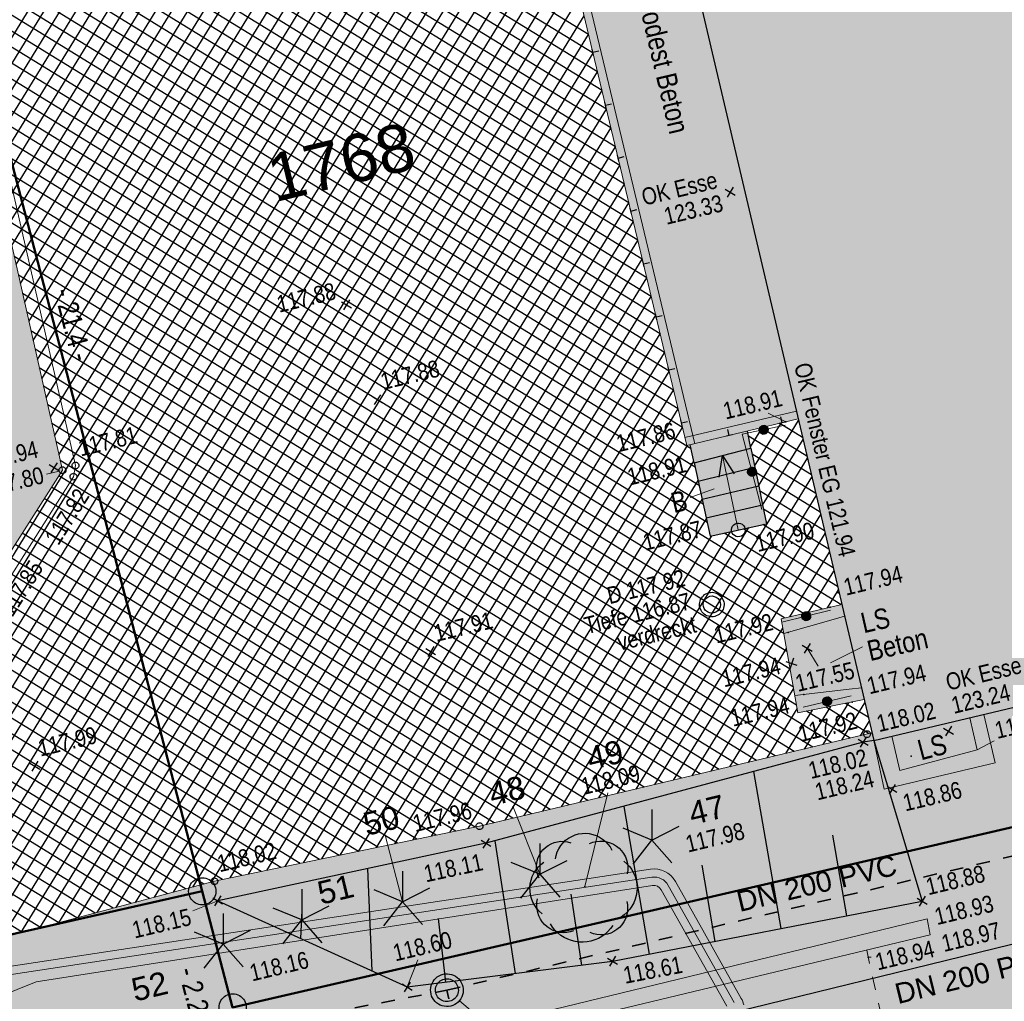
# Model space of a CAD drawing. Header units: metres. Extents: x 311004 to 311786, y 5688269 to 5688759.
# Tile 70 of 96: x 311235 to 311253, y 5688439 to 5688457. Entities that reach past the tile are written whole.
import ezdxf

# ---------------------------------------------------------------- set-up
doc = ezdxf.new("R2010")
doc.units = ezdxf.units.M
for name, pattern in [('1600.2028', [0]), ('2.10', [0.5, 0.25, -0.25]), ('2.1440', [1.75, 1.75, 0]), ('2.152', [0]), ('2.31', [0]), ('2.32', [0]), ('2.35', [0]), ('2.50', [0]), ('2.51', [0.5, 0.25, -0.25]), ('2.611', [0]), ('2.7', [0]), ('2.73', [0]), ('2.8', [0])]:
    doc.linetypes.add(name, pattern=pattern)
doc.layers.get('0').update_dxf_attribs({"color": 1, "linetype": 'CONTINUOUS'})
for name, color, linetype in [('Bemaßung', 5, 'CONTINUOUS'), ('Bewuchs_Bäume', 92, 'CONTINUOUS'), ('Bewuchs_Sträucher_ Gebüsch', 1, 'CONTINUOUS'), ('Böschungen', 92, 'CONTINUOUS'), ('Dächer', 7, 'CONTINUOUS'), ('Flurstücke_Grenzpunkte', 51, 'CONTINUOUS'), ('Gebäude', 7, 'CONTINUOUS'), ('Gelände', 92, 'CONTINUOUS'), ('Leitplanken-Geländer', 202, 'CONTINUOUS'), ('Mauern', 32, 'CONTINUOUS'), ('Nummerierung Pflanzen', 7, 'CONTINUOUS'), ('Nutzungsart', 92, 'CONTINUOUS'), ('Oberflächen', 7, 'CONTINUOUS'), ('RWL', 5, 'CONTINUOUS'), ('Schmutzwasser', 32, 'CONTINUOUS'), ('Schraffuren', 7, 'CONTINUOUS'), ('Schächte undefiniert', 7, 'CONTINUOUS'), ('Straße', 7, 'CONTINUOUS'), ('Stromversorgung', 1, 'CONTINUOUS'), ('Treppen', 7, 'CONTINUOUS')]:
    doc.layers.add(name, color=color, linetype=linetype)
doc.styles.add('Bemaßung', font='Arial Narrow.ttf')
doc.styles.add('Geländehöhe', font='Arial Narrow.ttf')
doc.styles.add('K 10 700 - Flurstücksnummer', font='Arial.ttf')
doc.styles.add('Oberflächenmaterial', font='Arial Narrow.ttf')
doc.styles.add('RW Haltungstext', font='Arial.ttf')
doc.styles.add('Sachdaten Baum', font='Arial.ttf')
doc.styles.add('SW Haltungstext', font='Arial.ttf')

# ---------------------------------------------------------------- blocks, each defined once
blk = doc.blocks.new('S2.100')
at = {"color": 0, "lineweight": -2}
for points in [[(-0.5, 0.5), (0.5, -0.5)], [(0.5, 0.5), (-0.5, -0.5)]]:
    blk.add_lwpolyline(points, dxfattribs=at)
blk = doc.blocks.new('Grenzpunkt')
at = {"color": 0, "lineweight": -2}
blk.add_lwpolyline([(0.433013, -0.25, -0.577350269), (-0.433013, -0.25, -0.577350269), (0, 0.5, -0.577350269)], format="xyb", close=True, dxfattribs=at)
blk = doc.blocks.new('S2.16')
at = {"color": 0, "lineweight": -2}
for points in [[(0.433013, -0.25, -0.577350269), (-0.433013, -0.25, -0.577350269), (0, 0.5, -0.577350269)], [(0.303109, -0.175, -0.577350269), (-0.303109, -0.175, -0.577350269), (0, 0.35, -0.577350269)]]:
    blk.add_lwpolyline(points, format="xyb", close=True, dxfattribs=at)
blk = doc.blocks.new('S2.17')
at = {"color": 0, "lineweight": -2}
for points in [[(0, 0.375), (0, 0), (0.245, -0.28)], [(-0.23, -0.295), (0, 0), (-0.35, 0.145)], [(0, 0), (0.335, 0.17)]]:
    blk.add_lwpolyline(points, dxfattribs=at)
blk = doc.blocks.new('S2.74', base_point=(0.010657, 0.01036))
at = {"color": 0, "lineweight": -2}
for points in [[(-0.25874, 0.264508), (-0.252041, 0.297084), (-0.241452, 0.328611), (-0.227128, 0.358626), (-0.209278, 0.386688), (-0.188166, 0.412385), (-0.164101, 0.43534), (-0.137436, 0.455216), (-0.108564, 0.471722), (-0.077906, 0.484614), (-0.045914, 0.493704), (-0.013059, 0.498858), (0.02018, 0.5), (0.053312, 0.497114), (0.085852, 0.490242), (0.117322, 0.479484), (0.14726, 0.465001), (0.175226, 0.447002), (0.20081, 0.425754), (0.223637, 0.401566), (0.24337, 0.374796), (0.259722, 0.345835)], [(-0.406145, 0.086604), (-0.41839, 0.115211), (-0.426729, 0.145191), (-0.431012, 0.176012), (-0.431165, 0.20713), (-0.427184, 0.237992), (-0.41914, 0.268052), (-0.407176, 0.296778), (-0.391504, 0.32366), (-0.3724, 0.348224), (-0.350203, 0.370033), (-0.325307, 0.388701), (-0.298153, 0.403898), (-0.26922, 0.415354), (-0.239024, 0.422868), (-0.208096, 0.426304), (-0.176986, 0.425604), (-0.146245, 0.420778), (-0.116416, 0.411914)], [(0.056404, 0.40683), (0.086648, 0.418137), (0.118101, 0.425436), (0.150234, 0.428604), (0.182507, 0.427589), (0.214377, 0.422407), (0.24531, 0.413146), (0.274784, 0.399962), (0.302304, 0.383074), (0.327409, 0.362769), (0.349676, 0.339386), (0.368731, 0.31332), (0.384254, 0.285007), (0.395984, 0.254924), (0.403722, 0.223576), (0.407342, 0.191492), (0.406779, 0.159208), (0.402045, 0.127268)], [(-0.38073, -0.238705), (-0.40627, -0.215832), (-0.428982, -0.19015), (-0.448559, -0.162004), (-0.464736, -0.131776), (-0.477294, -0.099874), (-0.486062, -0.06673), (-0.490925, -0.032792), (-0.491814, 0.001482), (-0.488718, 0.035626), (-0.481678, 0.06918), (-0.470792, 0.10169), (-0.456204, 0.132717), (-0.438112, 0.16184), (-0.416762, 0.188666), (-0.392442, 0.212832), (-0.365482, 0.23401)], [(0.371547, 0.244176), (0.39805, 0.220802), (0.42177, 0.194608), (0.442408, 0.165924), (0.459704, 0.135109), (0.473442, 0.102551), (0.483449, 0.06866), (0.489598, 0.033862), (0.491814, -0.001406), (0.490066, -0.0367), (0.484379, -0.071577), (0.474822, -0.105598), (0.461518, -0.138334), (0.444631, -0.169376), (0.424375, -0.198332), (0.401005, -0.224838), (0.374814, -0.248561), (0.346132, -0.269203)], [(-0.091002, -0.396276), (-0.121614, -0.405814), (-0.153197, -0.41134), (-0.185229, -0.412764), (-0.217178, -0.410059), (-0.248514, -0.403274), (-0.27872, -0.392518), (-0.307294, -0.377971), (-0.333761, -0.359874), (-0.357685, -0.338526), (-0.378668, -0.314283), (-0.396362, -0.287544), (-0.410476, -0.258754), (-0.420772, -0.22839), (-0.427084, -0.196954), (-0.429304, -0.164968), (-0.427397, -0.132961), (-0.421394, -0.101465)], [(0.396962, -0.12688), (0.403056, -0.158524), (0.404926, -0.190696), (0.40254, -0.222833), (0.395939, -0.254376), (0.385239, -0.284773), (0.370626, -0.313495), (0.352355, -0.340041), (0.330744, -0.363946), (0.306172, -0.384796), (0.279066, -0.402225), (0.2499, -0.41593), (0.219182, -0.42567), (0.187447, -0.431278), (0.15525, -0.432654), (0.123154, -0.429776), (0.091716, -0.422692), (0.061486, -0.411526)], [(0.269888, -0.345447), (0.248705, -0.374914), (0.224464, -0.401921), (0.197446, -0.42615), (0.16797, -0.44732), (0.13638, -0.465183), (0.103044, -0.479528), (0.068355, -0.490188), (0.032716, -0.497039), (-0.003453, -0.5), (-0.03973, -0.499037), (-0.075692, -0.49416), (-0.110917, -0.485428), (-0.144992, -0.472943), (-0.177519, -0.45685), (-0.208118, -0.437336), (-0.236429, -0.414632), (-0.262122, -0.389002), (-0.284897, -0.360748), (-0.304486, -0.330198)]]:
    blk.add_lwpolyline(points, dxfattribs=at)
blk.add_point((0.010657, 0.01036), dxfattribs=at)
blk = doc.blocks.new('Grenzpunkt mit Abmarkung')
at = {"color": 0, "lineweight": -2}
blk.add_lwpolyline([(0.433013, -0.25, -0.577350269), (-0.433013, -0.25, -0.577350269), (0, 0.5, -0.577350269)], format="xyb", close=True, dxfattribs=at)
blk = doc.blocks.new('O485')
at = {"layer": 'Flurstücke_Grenzpunkte', "color": 8, "linetype": '1600.2028', "lineweight": 50}
blk.add_lwpolyline([(311264.225, 5688468.661), (311233.345, 5688461.379), (311238.746, 5688440.722), (311239.304, 5688438.588), (311269.467, 5688445.561)], close=True, dxfattribs=at)
at = {"layer": 'Flurstücke_Grenzpunkte', "color": 7, "lineweight": 35, "insert": (311241.295458, 5688454.114025), "char_height": 0.875, "attachment_point": 5, "rotation": 13.4999787, "line_spacing_factor": 0.84, "style": 'K 10 700 - Flurstücksnummer'}
blk.add_mtext('1768', dxfattribs=at)
blk = doc.blocks.new('O517')
at = {"layer": 'Flurstücke_Grenzpunkte', "color": 8, "linetype": '1600.2028', "lineweight": 50}
blk.add_lwpolyline([(311222.047, 5688435.363), (311227.417, 5688438.16), (311238.746, 5688440.722), (311233.345, 5688461.379), (311231.38, 5688470.214), (311243.716, 5688488.688), (311241.96, 5688496.076)], dxfattribs=at)
blk = doc.blocks.new('O713')
at = {"layer": 'Flurstücke_Grenzpunkte', "color": 8, "linetype": '1600.2028', "lineweight": 50}
blk.add_lwpolyline([(311286.098, 5688384.173), (311272.121, 5688442.619), (311271.323, 5688445.983), (311269.467, 5688445.561), (311239.304, 5688438.588), (311238.746, 5688440.722), (311227.417, 5688438.16), (311222.047, 5688435.363), (311217.595, 5688433.021)], dxfattribs=at)
blk = doc.blocks.new('*X58')
at = {"color": 94, "linetype": '2.32', "lineweight": 25, "true_color": 0x009900}
for p, q in [((311251.081, 5688443.494, 118.025), (311251.972, 5688440.539, 118.875)), ((311248.875161, 5688442.920919, 118.046688), (311249.371948, 5688440.035897, 118.755279)), ((311246.489576, 5688442.282009, 118.075949), (311246.956816, 5688439.568575, 118.644072)), ((311244.118846, 5688441.647078, 118.105027), (311244.494264, 5688439.213348, 118.606839)), ((311250.323734, 5688441.754966, 118.42147), (311250.579513, 5688440.269558, 118.810882)), ((311241.781037, 5688441.136719, 118.126875), (311241.862331, 5688439.258344, 118.516646)), ((311247.923375, 5688441.20185, 118.380497), (311248.164382, 5688439.802236, 118.699676)), ((311245.51429, 5688440.666912, 118.350708), (311245.714851, 5688439.36673, 118.611045)), ((311240.574288, 5688440.367778, 118.242927), (311240.553147, 5688439.853325, 118.348156)), ((311243.078999, 5688440.219439, 118.359337), (311243.213268, 5688439.052375, 118.602424))]:
    blk.add_line(p, q, dxfattribs=at)
blk = doc.blocks.new('*X72')
at = {"color": 7, "linetype": '2.611', "lineweight": 25, "true_color": 0xffe5e5}
for p, q in [((311234.616184, 5688455.379518), (311245.359232, 5688472.868963)), ((311234.694954, 5688455.030109), (311245.441264, 5688472.524865)), ((311235.167572, 5688452.933653), (311247.131496, 5688472.410658)), ((311235.246342, 5688452.584243), (311247.393925, 5688472.360241)), ((311234.773723, 5688454.680699), (311245.523296, 5688472.180767)), ((311234.931263, 5688453.981881), (311246.098037, 5688472.161143)), ((311235.010033, 5688453.632471), (311246.442523, 5688472.244315)), ((311235.088802, 5688453.283062), (311246.78701, 5688472.327486)), ((311234.852493, 5688454.33129), (311245.75355, 5688472.077972)), ((311235.325112, 5688452.234834), (311247.474182, 5688472.013254)), ((311235.403881, 5688451.885424), (311247.55444, 5688471.666267)), ((311235.482651, 5688451.536015), (311247.634698, 5688471.31928)), ((311235.561421, 5688451.186606), (311247.714955, 5688470.972293)), ((311235.640191, 5688450.837196), (311247.795213, 5688470.625306)), ((311235.71896, 5688450.487787), (311247.875471, 5688470.278319)), ((311235.79773, 5688450.138378), (311247.955729, 5688469.931332)), ((311235.8765, 5688449.788968), (311248.035986, 5688469.584345)), ((311235.95527, 5688449.439559), (311248.116244, 5688469.237358)), ((311236.034039, 5688449.09015), (311248.196502, 5688468.890371)), ((311236.112809, 5688448.74074), (311248.27676, 5688468.543384)), ((311230.129259, 5688438.522007), (311248.357017, 5688468.196397)), ((311245.842913, 5688456.462972), (311232.516155, 5688464.649052)), ((311245.925084, 5688456.1191), (311232.315742, 5688464.478759)), ((311246.089426, 5688455.431356), (311231.734386, 5688464.249068)), ((311246.007255, 5688455.775228), (311232.025064, 5688464.363914)), ((311246.171598, 5688455.087484), (311231.443707, 5688464.134222)), ((311246.253769, 5688454.743612), (311231.354146, 5688463.895838)), ((311230.482091, 5688438.618766), (311245.808202, 5688463.569338)), ((311246.33594, 5688454.39974), (311231.438283, 5688463.550759)), ((311230.834924, 5688438.715525), (311245.89158, 5688463.227431)), ((311246.418111, 5688454.055868), (311231.52242, 5688463.205679)), ((311231.187757, 5688438.812284), (311245.974958, 5688462.885524)), ((311246.500282, 5688453.711996), (311231.606557, 5688462.8606)), ((311246.582454, 5688453.368125), (311231.690694, 5688462.51552)), ((311246.664625, 5688453.024253), (311231.774831, 5688462.170441)), ((311246.746796, 5688452.680381), (311231.858968, 5688461.825361)), ((311246.828967, 5688452.336509), (311231.943106, 5688461.480282)), ((311246.911138, 5688451.992637), (311232.027243, 5688461.135202)), ((311246.993309, 5688451.648765), (311232.11138, 5688460.790123)), ((311231.54059, 5688438.909043), (311244.857168, 5688460.588141)), ((311247.075481, 5688451.304893), (311232.195517, 5688460.445043)), ((311231.893422, 5688439.005802), (311244.939339, 5688460.244269)), ((311247.157652, 5688450.961021), (311232.279654, 5688460.099964)), ((311232.246255, 5688439.102562), (311245.02151, 5688459.900397)), ((311247.239823, 5688450.617149), (311232.363791, 5688459.754884)), ((311232.599088, 5688439.199321), (311245.103682, 5688459.556525)), ((311247.321994, 5688450.273277), (311232.447928, 5688459.409805)), ((311232.95192, 5688439.29608), (311245.185853, 5688459.212653)), ((311247.404165, 5688449.929405), (311232.532065, 5688459.064725)), ((311233.304753, 5688439.392839), (311245.268024, 5688458.868781)), ((311247.486337, 5688449.585533), (311232.616202, 5688458.719646)), ((311233.657315, 5688439.489157), (311245.350195, 5688458.524909)), ((311234.008218, 5688439.582775), (311245.432366, 5688458.181037)), ((311234.359121, 5688439.676392), (311245.514538, 5688457.837165)), ((311247.568508, 5688449.241661), (311234.140405, 5688457.489993)), ((311234.710024, 5688439.77001), (311245.596709, 5688457.493294)), ((311247.725236, 5688448.851992), (311234.217179, 5688457.149436)), ((311235.060927, 5688439.863628), (311245.67888, 5688457.149422)), ((311247.799544, 5688448.51295), (311234.293953, 5688456.808879)), ((311235.41183, 5688439.957246), (311245.761051, 5688456.80555)), ((311247.873851, 5688448.173909), (311234.370727, 5688456.468323)), ((311235.762733, 5688440.050864), (311245.843222, 5688456.461678)), ((311247.948158, 5688447.834868), (311234.447501, 5688456.127766)), ((311236.113637, 5688440.144481), (311245.925393, 5688456.117806)), ((311248.022465, 5688447.495826), (311234.524275, 5688455.787209)), ((311236.46454, 5688440.238099), (311246.007565, 5688455.773934)), ((311250.133007, 5688445.906009), (311234.601049, 5688455.446653)), ((311236.815443, 5688440.331717), (311246.089736, 5688455.430062)), ((311249.788765, 5688445.824065), (311234.677823, 5688455.106096)), ((311237.166346, 5688440.425335), (311246.171907, 5688455.08619)), ((311249.444524, 5688445.742121), (311234.754597, 5688454.765539)), ((311237.517249, 5688440.518953), (311246.254078, 5688454.742318)), ((311249.428857, 5688445.458347), (311234.831371, 5688454.424983)), ((311237.868152, 5688440.61257), (311246.336249, 5688454.398446)), ((311249.487544, 5688445.128901), (311234.908145, 5688454.084426)), ((311238.219055, 5688440.706188), (311246.41842, 5688454.054574)), ((311249.546231, 5688444.799454), (311234.984919, 5688453.743869)), ((311238.569958, 5688440.799806), (311246.500592, 5688453.710703)), ((311249.604918, 5688444.470008), (311235.061693, 5688453.403313)), ((311238.920862, 5688440.893424), (311246.582763, 5688453.366831)), ((311249.663604, 5688444.140561), (311235.138468, 5688453.062756)), ((311239.259097, 5688440.966419), (311246.664934, 5688453.022959)), ((311250.305341, 5688443.452972), (311235.215242, 5688452.722199)), ((311239.595366, 5688441.036213), (311246.747105, 5688452.679087)), ((311249.960893, 5688443.371154), (311235.292016, 5688452.381643)), ((311239.931636, 5688441.106007), (311246.829276, 5688452.335215)), ((311249.616446, 5688443.289336), (311235.36879, 5688452.041086)), ((311240.267905, 5688441.175802), (311246.911447, 5688451.991343)), ((311249.271999, 5688443.207518), (311235.445564, 5688451.700529)), ((311240.604174, 5688441.245596), (311246.993619, 5688451.647471)), ((311248.927551, 5688443.125701), (311235.522338, 5688451.359973)), ((311240.940444, 5688441.31539), (311247.07579, 5688451.303599)), ((311248.583104, 5688443.043883), (311235.599112, 5688451.019416)), ((311241.276713, 5688441.385185), (311247.157961, 5688450.959727)), ((311248.238657, 5688442.962065), (311235.675886, 5688450.678859)), ((311241.612982, 5688441.454979), (311247.240132, 5688450.615855)), ((311247.894209, 5688442.880248), (311235.75266, 5688450.338303)), ((311241.949252, 5688441.524773), (311247.322303, 5688450.271983)), ((311247.549762, 5688442.79843), (311235.829434, 5688449.997746)), ((311242.285521, 5688441.594568), (311247.404474, 5688449.928112)), ((311247.205315, 5688442.716612), (311235.906208, 5688449.657189)), ((311242.62179, 5688441.664362), (311247.486646, 5688449.58424)), ((311248.966296, 5688448.17192), (311249.701466, 5688449.368761)), ((311246.860867, 5688442.634794), (311235.982982, 5688449.316632)), ((311242.95806, 5688441.734157), (311247.568817, 5688449.240368)), ((311248.820064, 5688448.889146), (311249.035888, 5688449.240503)), ((311248.89318, 5688448.530533), (311249.379735, 5688449.322633)), ((311249.854336, 5688448.717764), (311249.012444, 5688449.234903)), ((311249.773826, 5688449.060615), (311249.356357, 5688449.317049)), ((311249.934846, 5688448.374912), (311248.780317, 5688449.084092)), ((311249.039412, 5688447.813307), (311249.782609, 5688449.023214)), ((311246.51642, 5688442.552977), (311236.059756, 5688448.976076)), ((311243.294329, 5688441.803951), (311247.660502, 5688448.911985)), ((311246.171973, 5688442.471159), (311236.13653, 5688448.635519)), ((311246.030741, 5688442.437612), (311249.863751, 5688448.677668)), ((311250.015355, 5688448.032061), (311248.848701, 5688448.748689)), ((311243.630598, 5688441.873745), (311247.775678, 5688448.621843)), ((311245.827526, 5688442.389341), (311236.113354, 5688448.356358)), ((311246.374261, 5688442.519209), (311249.944894, 5688448.332121)), ((311250.095865, 5688447.68921), (311248.917085, 5688448.413286)), ((311245.483078, 5688442.307523), (311235.978758, 5688448.145637)), ((311243.969625, 5688441.948028), (311247.852833, 5688448.269806)), ((311245.138631, 5688442.225706), (311235.844161, 5688447.934916)), ((311244.313144, 5688442.029625), (311247.929989, 5688447.917768)), ((311246.71778, 5688442.600806), (311250.026036, 5688447.986575)), ((311250.176374, 5688447.346358), (311248.985469, 5688448.077883)), ((311250.256884, 5688447.003507), (311249.053853, 5688447.74248)), ((311244.794184, 5688442.143888), (311235.709565, 5688447.724196)), ((311244.656664, 5688442.111222), (311248.007144, 5688447.565731)), ((311247.0613, 5688442.682404), (311250.107179, 5688447.641028)), ((311244.449736, 5688442.06207), (311235.574969, 5688447.513475)), ((311245.687222, 5688442.356014), (311248.786583, 5688447.401706)), ((311250.417903, 5688446.317804), (311248.688241, 5688447.380265)), ((311250.337394, 5688446.660656), (311249.040763, 5688447.457123)), ((311244.105289, 5688441.980253), (311235.440372, 5688447.302755)), ((311245.000183, 5688442.19282), (311248.109051, 5688447.253988)), ((311245.343702, 5688442.274417), (311248.447817, 5688447.327847)), ((311247.404819, 5688442.764001), (311250.188322, 5688447.295482)), ((311250.477249, 5688445.987954), (311248.33572, 5688447.303407)), ((311243.757991, 5688441.900186), (311235.305776, 5688447.092034)), ((311243.400978, 5688441.826086), (311235.171179, 5688446.881314)), ((311249.541773, 5688445.765271), (311250.269464, 5688446.949935)), ((311243.043966, 5688441.751987), (311235.036583, 5688446.670593)), ((311249.885419, 5688445.847073), (311250.350607, 5688446.604389)), ((311242.686954, 5688441.677887), (311234.901987, 5688446.459873)), ((311242.329942, 5688441.603788), (311234.76739, 5688446.249152)), ((311250.229064, 5688445.928875), (311250.431749, 5688446.258842)), ((311241.615917, 5688441.455588), (311234.333849, 5688445.928664)), ((311241.97293, 5688441.529688), (311234.632794, 5688446.038432)), ((311240.901893, 5688441.307389), (311233.587929, 5688445.800057)), ((311241.258905, 5688441.381489), (311233.960889, 5688445.86436)), ((311239.830856, 5688441.08509), (311232.495765, 5688445.590735)), ((311240.187869, 5688441.15919), (311232.849816, 5688445.666654)), ((311240.544881, 5688441.233289), (311233.214969, 5688445.735753)), ((311239.116832, 5688440.936891), (311231.787663, 5688445.438898)), ((311239.473844, 5688441.01099), (311232.141714, 5688445.514817)), ((311247.748339, 5688442.845598), (311249.411858, 5688445.553772)), ((311238.107799, 5688440.676506), (311230.72551, 5688445.211143)), ((311238.440808, 5688440.76535), (311231.079561, 5688445.287061)), ((311238.773817, 5688440.854194), (311231.433612, 5688445.36298)), ((311237.441781, 5688440.498818), (311230.017408, 5688445.059305)), ((311237.77479, 5688440.587662), (311230.371459, 5688445.135224)), ((311248.091858, 5688442.927196), (311249.477817, 5688445.183506)), ((311236.775763, 5688440.321131), (311229.309306, 5688444.907468)), ((311237.108772, 5688440.409975), (311229.663357, 5688444.983387)), ((311235.443727, 5688439.965755), (311227.807563, 5688444.656337)), ((311235.776736, 5688440.054599), (311228.222394, 5688444.694921)), ((311236.109745, 5688440.143443), (311228.60324, 5688444.75438)), ((311236.442754, 5688440.232287), (311228.95662, 5688444.830711)), ((311248.435377, 5688443.008793), (311249.543775, 5688444.81324)), ((311248.778897, 5688443.09039), (311249.609733, 5688444.442974)), ((311249.809455, 5688443.335182), (311250.291086, 5688444.119266)), ((311250.152975, 5688443.41678), (311250.625906, 5688444.186702)), ((311250.496494, 5688443.498377), (311250.918604, 5688444.185563)), ((311250.981471, 5688443.917845), (311250.564057, 5688444.174245)), ((311249.122416, 5688443.171988), (311249.675692, 5688444.072708)), ((311249.465936, 5688443.253585), (311249.956265, 5688444.05183)), ((311250.649788, 5688443.534789), (311249.844654, 5688444.02935)), ((311250.994235, 5688443.616607), (311250.204356, 5688444.101798)), ((311250.840014, 5688443.579974), (311250.999747, 5688443.840017))]:
    blk.add_line(p, q, dxfattribs=at)
blk = doc.blocks.new('S2.62', base_point=(0, 0.5))
at = {"color": 0, "lineweight": -2}
for points in [[(-0.5, 0.5), (0, 0.5), (0.5, 0.5)], [(0, 0.5), (0, -0.5)]]:
    blk.add_lwpolyline(points, dxfattribs=at)
blk = doc.blocks.new('S2.15')
at = {"color": 0, "lineweight": -2}
blk.add_lwpolyline([(0.433013, -0.25, -0.5773502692), (-0.433013, -0.25, -0.5773502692), (0, 0.5, -0.5773502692)], format="xyb", close=True, dxfattribs=at)
for points in [[(0.285, -0.4), (0.345, -0.35), (-0.355, -0.35), (-0.4, -0.3), (0.395, -0.3), (0.425, -0.25), (-0.43, -0.25), (-0.455, -0.2), (0.46, -0.2), (0.475, -0.15), (-0.475, -0.15), (-0.49, -0.1), (0.485, -0.1), (0.495, -0.05), (-0.5, -0.05), (-0.5, 0), (0.5, 0), (0.495, 0.05), (-0.5, 0.05), (-0.485, 0.1), (0.49, 0.1), (0.475, 0.15), (-0.475, 0.15), (-0.455, 0.2), (0.455, 0.2), (0.43, 0.25), (-0.43, 0.25), (-0.4, 0.3), (0.395, 0.3), (0.36, 0.35), (-0.355, 0.35), (-0.295, 0.4), (0.3, 0.4), (0.22, 0.45), (-0.215, 0.45)], [(0.285, -0.4), (-0.29, -0.4), (-0.205, -0.45), (0.2, -0.45)]]:
    blk.add_lwpolyline(points, dxfattribs=at)
blk = doc.blocks.new('Zugangspfeil', base_point=(0, -0.5))
at = {"lineweight": -2}
blk.add_hatch(color=0, dxfattribs=at).paths.add_polyline_path([(0, -0.166666), (-0.333334, 0.5), (0.333334, 0.5)], flags=0)
blk = doc.blocks.new('S2.118', base_point=(0, 0.5))
at = {"color": 0, "lineweight": -2}
blk.add_lwpolyline([(-0.375, -0.5), (0, 0.5), (0.375, -0.5)], dxfattribs=at)

msp = doc.modelspace()

# ---------------------------------------------------------------- hatches: boundary and pattern name
at = {"layer": 'Gebäude', "lineweight": 25, "true_color": 0xa6a6a6}
msp.add_hatch(color=253, dxfattribs=at).paths.add_polyline_path([(311261.093, 5688467.807), (311265.951, 5688447.011), (311251.081, 5688443.494), (311246.176, 5688464.382), (311249.082, 5688465.062)], flags=0)
at = {"layer": 'Mauern', "lineweight": 13}
for points in [[(311249.381, 5688445.727), (311250.494401, 5688445.992037), (311250.545436, 5688445.774704), (311250.334, 5688445.714), (311249.429572, 5688445.454335)], [(311249.632064, 5688444.317619), (311250.631, 5688444.435), (311250.853881, 5688444.46119), (311250.905131, 5688444.242941), (311249.689, 5688443.998)], [(311253.10103, 5688443.97006), (311253.311, 5688443.079), (311251.272, 5688442.595), (311251.081, 5688443.494), (311251.410617, 5688443.571675), (311251.559, 5688442.942), (311252.984, 5688443.318), (311252.844587, 5688443.909607)], [(311252.115, 5688439.919), (311242.527, 5688437.627), (311242.461, 5688437.89), (311252.064, 5688440.215)]]:
    msp.add_hatch(color=9, dxfattribs=at).paths.add_polyline_path(points, flags=0)
at = {"layer": 'Schraffuren', "lineweight": 25, "true_color": 0xf0fff0}
for points in [[(311234.008, 5688457.524), (311234.127662, 5688457.546522), (311236.177, 5688448.456), (311234.591, 5688445.973), (311232.996, 5688445.698), (311228.99, 5688444.839, -0.093681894), (311226.596, 5688444.697, -0.207248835), (311225.355, 5688445.861), (311223.725, 5688453.166), (311222.003, 5688460.665), (311219.624, 5688470.965), (311221.2, 5688473.467), (311227.938, 5688474.834), (311230.542, 5688473.236), (311232.398, 5688465.169), (311232.535153, 5688464.565448), (311232.41, 5688464.516), (311231.309, 5688464.081), (311232.956, 5688457.326)], [(311228.182, 5688437.988), (311233.608, 5688439.476), (311238.968, 5688440.906), (311243.839, 5688441.917), (311251.049146, 5688443.62965), (311252.064, 5688440.215), (311242.461, 5688437.89), (311242.527, 5688437.627), (311252.115, 5688439.919), (311252.064, 5688440.215), (311251.049146, 5688443.62965), (311251.272, 5688442.595), (311253.311, 5688443.079), (311253.10103, 5688443.97006), (311256.913974, 5688444.873594), (311258.014, 5688440.252), (311259.419, 5688434.409), (311256.635, 5688434.402), (311251.89, 5688434.852), (311246.266, 5688435.481), (311242.921, 5688435.584), (311239.676, 5688436.006), (311237.998, 5688436.046), (311235.028, 5688435.823), (311231.418, 5688435.738), (311228.877, 5688435.353)]]:
    msp.add_hatch(color=7, dxfattribs=at).paths.add_polyline_path(points, flags=0)
at = {"layer": 'Schraffuren', "lineweight": 25, "true_color": 0xffe5e5}
for points in [[(311249.694635, 5688449.39785), (311248.761776, 5688449.17503), (311249.109, 5688447.472), (311248.077, 5688447.247), (311247.709523, 5688448.923688), (311247.648, 5688448.909), (311244.775, 5688460.932), (311246.87631, 5688461.399722)], [(311249.429572, 5688445.454335), (311250.334, 5688445.714), (311250.545436, 5688445.774704), (311250.853881, 5688444.46119), (311250.631, 5688444.435), (311249.632064, 5688444.317619)], [(311252.844587, 5688443.909607), (311252.984, 5688443.318), (311251.559, 5688442.942), (311251.410617, 5688443.571675)]]:
    msp.add_hatch(color=7, dxfattribs=at).paths.add_polyline_path(points, flags=0)

# ---------------------------------------------------------------- linework, layer by layer
at = {"layer": 'Böschungen', "color": 94, "linetype": '2.32', "lineweight": 25, "true_color": 0x009900}
for p, q in [((311250.888, 5688443.46, 118.022), (311243.958, 5688441.604, 118.107)), ((311251.081, 5688443.494, 118.025), (311250.888, 5688443.46, 118.022)), ((311243.958, 5688441.604, 118.107), (311239.029, 5688440.546, 118.152))]:
    msp.add_line(p, q, dxfattribs=at)
at = {"layer": 'Böschungen', "color": 94, "linetype": '2.31', "lineweight": 25, "true_color": 0x009900}
for p, q in [((311239.029, 5688440.546, 118.152), (311242.51, 5688438.964, 118.6)), ((311246.282, 5688439.438, 118.613), (311251.972, 5688440.539, 118.875)), ((311242.51, 5688438.964, 118.6), (311246.282, 5688439.438, 118.613))]:
    msp.add_line(p, q, dxfattribs=at)
at = {"layer": 'Dächer', "color": 7, "true_color": 0xffffff}
msp.add_point((311250.428, 5688446.204, 121.944), dxfattribs=at)
at = {"layer": 'Gebäude', "color": 7, "linetype": '2.7', "lineweight": 25}
for p, q in [((311246.176, 5688464.382), (311251.081, 5688443.494, 118.025)), ((311251.081, 5688443.494, 118.025), (311265.951, 5688447.011, 119.265))]:
    msp.add_line(p, q, dxfattribs=at)
at = {"layer": 'Gelände', "color": 7, "linetype": 'Continuous', "lineweight": 18}
for p, q in [((311249.143528, 5688449.507155, 118.91), (311249.465, 5688449.343, 118.91)), ((311247.693193, 5688448.574818, 118.908), (311247.782, 5688448.593, 118.908)), ((311235.885488, 5688448.386759, 117.803), (311236.116194, 5688448.441557, 117.803)), ((311250.061167, 5688444.859412, 117.554), (311249.858, 5688445.186, 117.554)), ((311253.293281, 5688443.48763, 118.941), (311252.984, 5688443.318, 118.941)), ((311246.197593, 5688442.529801, 118.088), (311245.771, 5688440.808, 118.088)), ((311238.571181, 5688440.363291, 118.152), (311239.029, 5688440.546, 118.152)), ((311242.704923, 5688439.462392, 118.6), (311242.51, 5688438.964, 118.6)), ((311251.031657, 5688439.513986, 118.936), (311250.98, 5688439.511, 118.936))]:
    msp.add_line(p, q, dxfattribs=at)
at = {"layer": 'Leitplanken-Geländer', "color": 7, "linetype": '2.1440', "lineweight": 18}
for p, q in [((311248.662, 5688449.117, 118.904), (311249.457, 5688449.283, 118.91)), ((311249.025, 5688447.737, 117.986), (311248.662, 5688449.117, 118.904)), ((311249.391, 5688445.668, 117.926), (311250.289, 5688445.884, 117.929)), ((311249.784, 5688444.106, 117.945), (311250.668, 5688444.315, 117.945))]:
    msp.add_line(p, q, dxfattribs=at)
at = {"layer": 'Mauern', "lineweight": 18}
for p, q in [((311244.920893, 5688460.966862, 117.86), (311247.793893, 5688448.943862, 117.861)), ((311244.775, 5688460.932, 117.86), (311247.648, 5688448.909, 117.861)), ((311247.613152, 5688449.054896, 117.861), (311249.659787, 5688449.543746)), ((311247.648, 5688448.909, 117.861), (311249.694635, 5688449.39785))]:
    msp.add_line(p, q, dxfattribs=at)
at = {"layer": 'Mauern', "color": 7, "linetype": '2.8', "lineweight": 13}
for p, q in [((311250.494401, 5688445.992037), (311249.381, 5688445.727, 117.922)), ((311250.334, 5688445.714, 117.94), (311250.545436, 5688445.774704)), ((311249.381, 5688445.727, 117.922), (311249.689, 5688443.998, 117.944)), ((311249.429572, 5688445.454335), (311250.334, 5688445.714, 117.94)), ((311250.631, 5688444.435, 117.945), (311249.632064, 5688444.317619)), ((311250.631, 5688444.435, 117.945), (311250.853881, 5688444.46119)), ((311249.689, 5688443.998, 117.944), (311250.905131, 5688444.242941)), ((311253.311, 5688443.079, 118.951), (311253.10103, 5688443.97006)), ((311252.984, 5688443.318, 118.941), (311252.844587, 5688443.909607)), ((311251.559, 5688442.942, 118.898), (311251.410617, 5688443.571675)), ((311251.081, 5688443.494, 118.025), (311251.272, 5688442.595, 118.243)), ((311251.559, 5688442.942, 118.898), (311252.984, 5688443.318, 118.941)), ((311251.272, 5688442.595, 118.243), (311253.311, 5688443.079, 118.951)), ((311242.461, 5688437.89, 118.697), (311252.064, 5688440.215, 118.932)), ((311252.064, 5688440.215, 118.932), (311252.115, 5688439.919, 118.968)), ((311252.115, 5688439.919, 118.968), (311242.527, 5688437.627, 118.745))]:
    msp.add_line(p, q, dxfattribs=at)
at = {"layer": 'Mauern', "color": 7, "true_color": 0xffffff}
for p in [(311249.465, 5688449.343, 118.91), (311250.28, 5688445.941, 117.939), (311249.512, 5688445.478, 117.94), (311249.797, 5688444.337, 117.951), (311250.682, 5688444.198, 117.944), (311251.766, 5688443.205, 117.998)]:
    msp.add_point(p, dxfattribs=at)
at = {"layer": 'Nummerierung Pflanzen', "color": 7, "linetype": 'Continuous', "lineweight": 13}
for p, q in [((311244.451238, 5688442.285883, 118.054), (311244.946, 5688441.035, 118.054)), ((311242.110531, 5688441.728196, 118.119), (311242.426, 5688440.53, 118.119))]:
    msp.add_line(p, q, dxfattribs=at)
at = {"layer": 'Nutzungsart', "color": 7, "linetype": '2.10', "lineweight": 13}
msp.add_line((311250.951207, 5688439.640797), (311251.679, 5688436.36, 119.12), dxfattribs=at)
at = {"layer": 'Nutzungsart', "color": 7, "true_color": 0xffffff}
msp.add_point((311250.98, 5688439.511, 118.936), dxfattribs=at)
at = {"layer": 'Oberflächen', "color": 7, "linetype": 'Continuous', "lineweight": 18}
for p, q in [((311247.710481, 5688447.956612), (311248.150399, 5688448.117724)), ((311250.875797, 5688445.211969), (311250.284193, 5688444.916498))]:
    msp.add_line(p, q, dxfattribs=at)
at = {"layer": 'RWL', "color": 160, "linetype": '2.51', "lineweight": 35, "true_color": 0x3354ff}
for p, q in [((311243.24, 5688438.905, 118.808), (311256.984, 5688442.165, 119.282)), ((311220.923, 5688434.632, 118.159), (311243.24, 5688438.905, 118.808)), ((311245.824, 5688427.023), (311243.24, 5688438.905, 118.808))]:
    msp.add_line(p, q, dxfattribs=at)
at = {"layer": 'RWL', "color": 7, "linetype": 'Continuous', "lineweight": 13}
msp.add_line((311244.325143, 5688437.992077, 118.808), (311243.469559, 5688438.711874, 118.808), dxfattribs=at)
at = {"layer": 'Schmutzwasser', "color": 34, "linetype": '2.50', "lineweight": 25, "true_color": 0x994c00}
msp.add_line((311241.26, 5688436.73, 118.753), (311259.898, 5688441.285, 119.252), dxfattribs=at)
at = {"layer": 'Straße', "color": 7, "linetype": '2.35', "lineweight": 18}
for p, q in [((311236.416, 5688448.544, 117.812), (311234.036, 5688458.946, 117.735)), ((311233.816, 5688458.929, 117.722), (311236.177, 5688448.456, 117.803)), ((311234.591, 5688445.973, 117.846), (311236.177, 5688448.456, 117.803)), ((311236.381, 5688448.338, 117.821), (311236.416, 5688448.544, 117.812)), ((311236.381, 5688448.338, 117.821), (311234.819, 5688445.867, 117.853)), ((311243.839, 5688441.917, 117.964), (311251.049146, 5688443.62965)), ((311238.968, 5688440.906, 118.015), (311243.839, 5688441.917, 117.964)), ((311233.608, 5688439.476, 118.103), (311238.968, 5688440.906, 118.015))]:
    msp.add_line(p, q, dxfattribs=at)
at = {"layer": 'Stromversorgung', "color": 134, "linetype": '2.8', "lineweight": 13}
for p, q in [((311233.05, 5688439.017), (311246.979, 5688441.128)), ((311233.072, 5688438.868), (311247.003, 5688440.981)), ((311247.438, 5688440.904), (311248.648, 5688438.754)), ((311247.307, 5688440.831), (311248.517, 5688438.682))]:
    msp.add_line(p, q, dxfattribs=at)
at = {"layer": 'Stromversorgung', "color": 3, "linetype": '2.8', "lineweight": 13}
for p, q in [((311247.018, 5688440.827), (311235.697, 5688439.06)), ((311248.385, 5688438.611), (311247.177, 5688440.75)), ((311235.697, 5688439.06), (311234.02, 5688438.384))]:
    msp.add_line(p, q, dxfattribs=at)
at = {"layer": 'Stromversorgung', "color": 134, "linetype": '2.8', "lineweight": 13}
for centre, radius, start, end in [((311247.045992, 5688440.683003), 0.450011, 29.4123544, 98.561281), ((311247.045566, 5688440.684213), 0.299824, 29.3128271, 98.1617701), ((311248.25525, 5688438.534912), 0.449725, 13.2514849, 29.1541539)]:
    msp.add_arc(centre, radius, start, end, dxfattribs=at)
at = {"layer": 'Stromversorgung', "color": 3, "linetype": '2.8', "lineweight": 13}
msp.add_arc((311247.044572, 5688440.679207), 0.150163, 28.1280182, 100.1923287, dxfattribs=at)
at = {"layer": 'Treppen', "color": 48, "linetype": '2.73', "lineweight": 25, "true_color": 0x663300}
for p, q in [((311248.826, 5688448.86, 118.904), (311248.761776, 5688449.17503)), ((311247.782, 5688448.593, 118.908), (311247.709523, 5688448.923688)), ((311247.782, 5688448.593, 118.908), (311248.826, 5688448.86, 118.904)), ((311248.826, 5688448.86, 118.904), (311248.89675, 5688448.513)), ((311247.782, 5688448.593, 118.908), (311247.85575, 5688448.2565)), ((311247.85575, 5688448.2565), (311248.89675, 5688448.513)), ((311248.89675, 5688448.513), (311248.9675, 5688448.166)), ((311247.85575, 5688448.2565), (311247.9295, 5688447.92)), ((311248.9675, 5688448.166), (311247.9295, 5688447.92)), ((311248.9675, 5688448.166), (311249.03825, 5688447.819)), ((311247.9295, 5688447.92), (311248.00325, 5688447.5835)), ((311248.00325, 5688447.5835), (311249.03825, 5688447.819)), ((311249.03825, 5688447.819), (311249.109, 5688447.472, 117.898)), ((311248.00325, 5688447.5835), (311248.077, 5688447.247, 117.867)), ((311248.077, 5688447.247, 117.867), (311249.109, 5688447.472, 117.898))]:
    msp.add_line(p, q, dxfattribs=at)
at = {"layer": 'Treppen', "color": 7, "linetype": '2.152', "lineweight": 18}
msp.add_line((311248.593, 5688447.3595), (311248.304008, 5688448.726511), dxfattribs=at)

# ---------------------------------------------------------------- block references
at = {"layer": 'Bewuchs_Bäume', "color": 94, "true_color": 0x009900, "xscale": 2, "yscale": 2}
msp.add_blockref('S2.74', (311245.771, 5688440.808, 118.088), dxfattribs=at)
at = {"layer": 'Bewuchs_Sträucher_ Gebüsch', "color": 94, "true_color": 0x009900, "xscale": 1.5, "yscale": 1.5}
for p in [(311247.006, 5688441.664, 117.985), (311244.946, 5688441.035, 118.054), (311242.426, 5688440.53, 118.119), (311240.573, 5688440.197, 118.156), (311239.127, 5688439.752, 118.156)]:
    msp.add_blockref('S2.17', p, dxfattribs=at)
at = {"layer": 'Böschungen', "color": 7, "true_color": 0xffffff}
msp.add_blockref('*X58', (0, 0), dxfattribs=at)
at = {"layer": 'Böschungen', "color": 94, "true_color": 0x009900, "xscale": 0.15, "yscale": 0.15, "rotation": 13.499999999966}
for p in [(311250.888, 5688443.46, 118.022), (311243.958, 5688441.604, 118.107), (311239.029, 5688440.546, 118.152), (311251.972, 5688440.539, 118.875), (311246.282, 5688439.438, 118.613), (311242.51, 5688438.964, 118.6)]:
    msp.add_blockref('S2.100', p, dxfattribs=at)
at = {"layer": 'Dächer', "color": 94, "true_color": 0x009900, "xscale": 0.15, "yscale": 0.15, "rotation": 13.499999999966}
for p in [(311248.443, 5688453.566, 123.332), (311252.453, 5688443.666, 123.244)]:
    msp.add_blockref('S2.100', p, dxfattribs=at)
at = {"layer": 'Flurstücke_Grenzpunkte', "color": 7, "true_color": 0xffffff}
for name in ['O517', 'O485', 'O713']:
    msp.add_blockref(name, (0, 0), dxfattribs=at)
at = {"layer": 'Flurstücke_Grenzpunkte', "color": 8, "xscale": 0.5, "yscale": 0.5}
for p in [(311238.746, 5688440.722), (311239.304, 5688438.588)]:
    msp.add_blockref('Grenzpunkt mit Abmarkung', p, dxfattribs=at)
at = {"layer": 'Gelände', "color": 94, "true_color": 0x009900, "xscale": 0.15, "yscale": 0.15}
for p, rotation in [((311241.395, 5688451.496, 117.878), 13.499999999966), ((311241.962, 5688449.754, 117.882), 13.499999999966), ((311236.022, 5688448.504, 117.938), 13.499999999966), ((311242.943, 5688445.128, 117.914), 13.499999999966), ((311249.858, 5688445.186, 117.554), 13.499999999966), ((311249.576, 5688444.903, 117.945), 296.714986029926), ((311235.669, 5688443.02, 117.987), 13.499999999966), ((311251.417, 5688442.596, 118.863), 13.499999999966)]:
    msp.add_blockref('S2.100', p, dxfattribs=dict(at, rotation=rotation))
at = {"layer": 'Leitplanken-Geländer', "color": 7, "xscale": 0.1625, "yscale": 0.1625}
for p, rotation in [((311249.0595, 5688449.2, 118.907), 11.794188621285), ((311248.8435, 5688448.427, 118.445), 104.737431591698), ((311249.84, 5688445.776, 117.9275), 13.524687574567), ((311250.226, 5688444.2105, 117.945), 13.301918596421)]:
    msp.add_blockref('S2.15', p, dxfattribs=dict(at, rotation=rotation))
at = {"layer": 'Mauern', "color": 7, "xscale": 0.1125, "yscale": 0.1125}
for p, rotation in [((311245.920981, 5688456.136271, 117.860399), 103.439726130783), ((311246.153396, 5688455.163654, 117.86048), 103.439726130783), ((311246.385811, 5688454.191037, 117.860561), 103.439726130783), ((311246.618227, 5688453.218421, 117.860642), 103.439726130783), ((311246.850642, 5688452.245804, 117.860722), 103.439726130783), ((311247.083057, 5688451.273187, 117.860803), 103.439726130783), ((311247.315472, 5688450.300571, 117.860884), 103.439726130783), ((311247.547887, 5688449.327954, 117.860965), 103.439726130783), ((311249.400797, 5688449.327665), 193.434121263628), ((311248.428158, 5688449.095345), 193.434121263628)]:
    msp.add_blockref('S2.62', p, dxfattribs=dict(at, rotation=rotation))
at = {"layer": 'RWL', "color": 160, "true_color": 0x3354ff}
for name, xscale, yscale, rotation in [('S2.16', 0.6, 0.6, 13.499999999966), ('Zugangspfeil', 0.5, 0.5, 100.839356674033), ('Zugangspfeil', 0.5, 0.5, 192.269388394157)]:
    msp.add_blockref(name, (311243.24, 5688438.905, 118.808), dxfattribs=dict(at, xscale=xscale, yscale=yscale, rotation=rotation))
at = {"layer": 'Schraffuren', "color": 7, "true_color": 0xffffff}
msp.add_blockref('*X72', (0, 0), dxfattribs=at)
at = {"layer": 'Schächte undefiniert', "color": 7, "xscale": 0.45, "yscale": 0.45, "rotation": 13.499999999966}
msp.add_blockref('S2.16', (311248.107, 5688445.989, 117.916), dxfattribs=at)
at = {"layer": 'Straße', "color": 7, "xscale": 0.125, "yscale": 0.125, "rotation": 13.499999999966}
for p in [(311236.177, 5688448.456, 117.803), (311236.416, 5688448.544, 117.812), (311236.381, 5688448.338, 117.821), (311250.958, 5688443.608, 117.923), (311243.839, 5688441.917, 117.964), (311238.968, 5688440.906, 118.015)]:
    msp.add_blockref('Grenzpunkt', p, dxfattribs=at)
at = {"layer": 'Treppen', "color": 7}
for name, p, xscale, yscale, rotation in [('S2.118', (311248.304008, 5688448.726511), 0.375, 0.375, 11.936593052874), ('Grenzpunkt', (311248.593, 5688447.3595), 0.25, 0.25, 101.936803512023)]:
    msp.add_blockref(name, p, dxfattribs=dict(at, xscale=xscale, yscale=yscale, rotation=rotation))

# ---------------------------------------------------------------- texts
at = {"layer": 'Bemaßung', "color": 7, "lineweight": 18, "char_height": 0.375, "line_spacing_factor": 0.84, "style": 'Bemaßung'}
for s, insert, attachment_point, rotation in [('- 21.4 -', (311236.190622, 5688451.088444), 8, 284.6526245), ('- 2.2 -', (311238.661047, 5688439.368082), 1, 284.6536802)]:
    msp.add_mtext(s, dxfattribs=dict(at, insert=insert, attachment_point=attachment_point, rotation=rotation))
at = {"layer": 'Dächer', "color": 7, "lineweight": 18, "char_height": 0.3125, "line_spacing_factor": 0.84, "style": 'Geländehöhe'}
for s, insert, attachment_point, rotation in [('OK Esse\\P123.33', (311248.249667, 5688453.582335, 123.332), 6, 13.5181837), ('OK Fenster EG 121.94', (311250.445011, 5688446.840113, 121.944), 9, 283.2149596), ('OK Esse\\P123.24', (311252.552729, 5688443.975815, 123.244), 7, 13.5181837)]:
    msp.add_mtext(s, dxfattribs=dict(at, insert=insert, attachment_point=attachment_point, rotation=rotation))
at = {"layer": 'Flurstücke_Grenzpunkte', "color": 7, "lineweight": 35, "insert": (311241.295458, 5688454.114025), "char_height": 0.875, "attachment_point": 5, "rotation": 13.4999787, "line_spacing_factor": 0.84, "style": 'K 10 700 - Flurstücksnummer'}
msp.add_mtext('1768', dxfattribs=at)
at = {"layer": 'Gelände', "color": 7, "lineweight": 18, "char_height": 0.3125, "line_spacing_factor": 0.84, "style": 'Geländehöhe'}
for s, insert, attachment_point, rotation in [('117.88', (311241.224269, 5688451.60055, 117.878), 9, 13.5181837), ('117.88', (311242.06655, 5688449.924731, 117.882), 7, 13.5181837), ('118.91', (311249.424675, 5688449.639028, 118.91), 9, 13.5181837), ('117.81', (311236.513857, 5688448.703802, 117.812), 7, 13.5181837), ('117.86', (311247.463873, 5688449.03985, 117.861), 9, 13.5181837), ('117.94', (311235.755946, 5688448.694356, 117.938), 9, 13.5181837), ('118.91', (311247.627478, 5688448.580782, 118.908), 6, 13.5181837), ('117.80', (311235.824323, 5688448.373802, 117.803), 6, 13.5181837), ('117.82', (311236.422347, 5688448.152248, 117.821), 3, 57.7016436), ('117.87', (311247.950974, 5688447.23014, 117.867), 9, 13.5181837), ('117.90', (311248.876297, 5688447.256336, 117.898), 1, 13.5181837), ('117.85', (311234.990549, 5688445.908793, 117.853), 1, 57.7016436), ('117.94', (311250.572895, 5688446.147411, 117.939), 7, 13.5181837), ('117.91', (311243.04755, 5688445.298731, 117.914), 7, 13.5181837), ('117.92', (311249.220269, 5688445.677999, 117.922), 6, 13.5181837), ('117.94', (311249.360428, 5688444.873115, 117.945), 6, 13.5181837), ('117.94', (311251.00386, 5688444.335017, 117.944), 7, 13.5181837), ('117.55', (311250.146393, 5688444.815621, 117.554), 2, 13.5181837), ('117.94', (311249.559936, 5688443.995392, 117.944), 9, 13.5181837), ('118.02', (311251.179832, 5688443.639732, 118.025), 7, 13.5181837), ('118.94', (311253.35099, 5688443.514965, 118.941), 7, 13.5181837), ('117.92', (311250.803804, 5688443.714215, 117.923), 9, 13.5181837), ('117.99', (311235.77355, 5688443.190731, 117.987), 7, 13.5181837), ('118.02', (311250.917752, 5688443.342795, 118.022), 3, 13.5181837), ('118.09', (311245.749207, 5688442.486284, 118.088), 7, 13.5181837), ('118.24', (311251.112052, 5688442.642536, 118.243), 9, 13.5181837), ('118.86', (311251.587731, 5688442.49145, 118.863), 1, 13.5181837), ('117.96', (311243.723257, 5688442.059998, 117.964), 9, 13.5181837), ('117.98', (311247.596039, 5688441.736083, 117.985), 1, 13.5181837), ('118.02', (311239.065857, 5688441.065802, 118.015), 7, 13.5181837), ('118.11', (311243.860224, 5688441.420749, 118.107), 3, 12.1146136), ('118.88', (311252.085147, 5688440.643731, 118.875), 7, 13.5181837), ('118.93', (311252.207414, 5688440.249479, 118.932), 4, 13.5181837), ('118.15', (311238.494945, 5688440.413018, 118.152), 3, 13.5181837), ('118.97', (311252.297763, 5688439.909001, 118.968), 1, 13.5181837), ('118.60', (311242.294389, 5688439.427975, 118.6), 7, 13.5181837), ('118.94', (311251.082095, 5688439.571566, 118.936), 1, 13.5181837), ('118.16', (311239.588253, 5688439.36874, 118.156), 1, 13.5181837), ('118.61', (311246.454716, 5688439.328563, 118.613), 1, 10.9512682)]:
    msp.add_mtext(s, dxfattribs=dict(at, insert=insert, attachment_point=attachment_point, rotation=rotation))
at = {"layer": 'Nummerierung Pflanzen', "color": 7, "lineweight": 25, "char_height": 0.425, "rotation": 13.5181837, "line_spacing_factor": 0.84, "style": 'Sachdaten Baum'}
for s, insert, attachment_point in [('49', (311245.874427, 5688442.938975, 118.088), 7), ('48', (311244.715605, 5688442.436863, 118.054), 9), ('47', (311247.743397, 5688441.935908, 117.985), 7), ('50', (311242.084439, 5688441.809345, 118.119), 8), ('51', (311240.925264, 5688440.466707, 118.156), 7), ('52', (311238.049782, 5688439.261126, 118.156), 3)]:
    msp.add_mtext(s, dxfattribs=dict(at, insert=insert, attachment_point=attachment_point))
at = {"layer": 'Oberflächen', "color": 7, "lineweight": 18, "char_height": 0.375, "attachment_point": 7, "line_spacing_factor": 0.84, "style": 'Oberflächenmaterial'}
for s, insert, rotation in [('Podest Beton', (311246.738624, 5688457.117861), 283.2149596), ('B', (311247.408876, 5688447.666165), 13.2105962), ('LS\\PBeton', (311251.014175, 5688444.942913), 12.8645534), ('LS', (311251.95018, 5688443.119957), 14.7811741)]:
    msp.add_mtext(s, dxfattribs=dict(at, insert=insert, rotation=rotation))
at = {"layer": 'RWL', "color": 160, "lineweight": 25, "true_color": 0x3354ff, "insert": (311250.077381, 5688440.68095, 119.045), "char_height": 0.375, "attachment_point": 8, "rotation": 13.3436503, "line_spacing_factor": 0.84, "style": 'RW Haltungstext'}
msp.add_mtext('DN 200 PVC', dxfattribs=at)
at = {"layer": 'Schmutzwasser', "color": 34, "lineweight": 25, "true_color": 0x994c00, "insert": (311252.892619, 5688439.368572, 119.0025), "char_height": 0.375, "attachment_point": 2, "rotation": 13.7334978, "line_spacing_factor": 0.84, "style": 'SW Haltungstext'}
msp.add_mtext('DN 200 PVC', dxfattribs=at)
at = {"layer": 'Schächte undefiniert', "color": 7, "lineweight": 18, "insert": (311247.70651, 5688446.05879, 117.916), "char_height": 0.3125, "attachment_point": 6, "rotation": 13.5181837, "line_spacing_factor": 0.84, "style": 'Geländehöhe'}
msp.add_mtext('D 117.92\\PTiefe 116.87\\Pverdreckt', dxfattribs=at)

doc.saveas('drawing.dxf')
